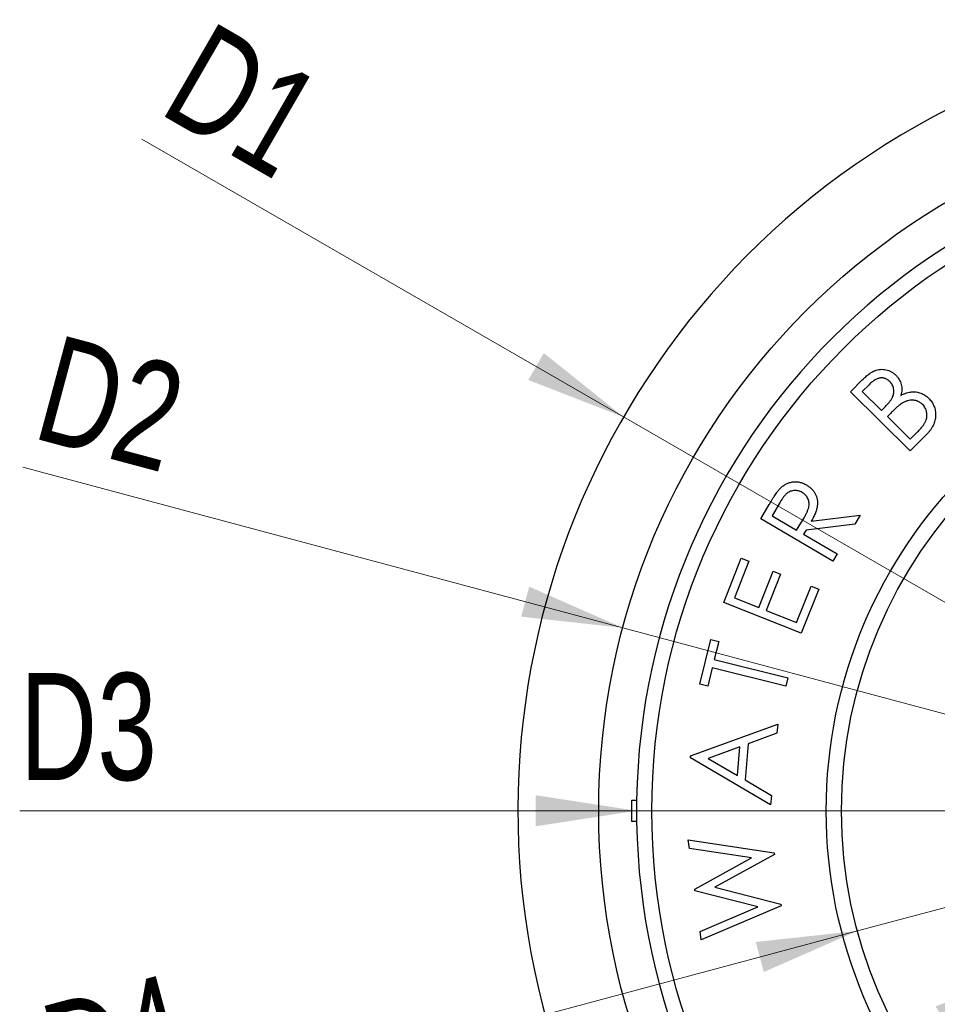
# Model space of a CAD drawing. Header units: millimetres. Extents: x 0 to 420, y 0 to 297.
# Tile 4 of 18: x 47 to 77, y 198 to 230. Entities that reach past the tile are written whole.
import ezdxf

# ---------------------------------------------------------------- set-up
doc = ezdxf.new("R2010")
doc.units = ezdxf.units.MM
doc.styles.add('SLDTEXTSTYLE1', font='TXT', dxfattribs={"width": 0.75})
doc.dimstyles.new('SLDDIMSTYLE0', dxfattribs={"dimtxt": 3.5, "dimasz": 3.302, "dimexe": 0, "dimexo": 0.0625, "dimgap": 0.875, "dimtad": 1, "dimlfac": 2, "dimrnd": 1e-09, "dimzin": 12, "dimdsep": 46, "dimtxsty": 'SLDTEXTSTYLE1', "dimblk1": 'NONE', "dimsah": 1, "dimcen": 0, "dimadec": 0, "dimazin": 3, "dimtfac": 1, "dimtmove": 0, "dimatfit": 3, "dimldrblk": 'NONE', "dimfxl": 0, "dimfrac": 2, "dimtolj": 1, "dimtzin": 12, "dimarcsym": 0})

# ---------------------------------------------------------------- blocks, each defined once
blk = doc.blocks.new('_D')
at = {"color": 7, "linetype": 'Continuous', "lineweight": 0}
for q in [(50.566, 225.857), (110.91, 191.018)]:
    blk.add_line((66.31, 216.768), q, dxfattribs=at)
at = {"color": 7, "linetype": 'Continuous', "lineweight": 18}
blk.add_solid([(66.31, 216.768), (63.704, 218.859), (63.196, 217.979)], dxfattribs=at)
at = {"color": 7, "linetype": 'Continuous', "lineweight": 18, "insert": (52.819, 229.759), "char_height": 3.5, "attachment_point": 1, "rotation": 330, "style": 'SLDTEXTSTYLE1'}
blk.add_mtext('D1', dxfattribs=at)
blk = doc.blocks.new('_None')
blk = doc.blocks.new('_D_1')
at = {"color": 7, "linetype": 'Continuous', "lineweight": 0}
for q in [(46.671, 215.13), (110.935, 197.911)]:
    blk.add_line((66.285, 209.875), q, dxfattribs=at)
at = {"color": 7, "linetype": 'Continuous', "lineweight": 18}
blk.add_solid([(66.285, 209.875), (63.227, 211.22), (62.964, 210.239)], dxfattribs=at)
at = {"color": 7, "linetype": 'Continuous', "lineweight": 18, "insert": (47.837, 219.482), "char_height": 3.5, "attachment_point": 1, "rotation": 345, "style": 'SLDTEXTSTYLE1'}
blk.add_mtext('D2', dxfattribs=at)
blk = doc.blocks.new('_D_2')
at = {"color": 7, "linetype": 'Continuous', "lineweight": 0}
for q in [(46.574, 203.893), (110.485, 203.893)]:
    blk.add_line((66.735, 203.893), q, dxfattribs=at)
at = {"color": 7, "linetype": 'Continuous', "lineweight": 18}
blk.add_arc((88.61, 203.893), 21.875, 177.3826, 178.2994, dxfattribs=at)
blk.add_solid([(66.735, 203.893), (63.433, 204.401), (63.433, 203.385)], dxfattribs=at)
at = {"color": 7, "linetype": 'Continuous', "lineweight": 18, "insert": (46.574, 208.397), "char_height": 3.5, "attachment_point": 1, "style": 'SLDTEXTSTYLE1'}
blk.add_mtext('D3', dxfattribs=at)
blk = doc.blocks.new('_D_3')
at = {"color": 7, "linetype": 'Continuous', "lineweight": 0}
for q in [(103.268, 207.82), (48.28, 193.086)]:
    blk.add_line((73.952, 199.965), q, dxfattribs=at)
at = {"color": 7, "linetype": 'Continuous', "lineweight": 18}
blk.add_solid([(73.952, 199.965), (70.631, 199.601), (70.894, 198.62)], dxfattribs=at)
at = {"color": 7, "linetype": 'Continuous', "lineweight": 18, "insert": (47.114, 197.438), "char_height": 3.5, "attachment_point": 1, "rotation": 15, "style": 'SLDTEXTSTYLE1'}
blk.add_mtext('D4', dxfattribs=at)
blk = doc.blocks.new('_D_4')
at = {"color": 7, "linetype": 'Continuous', "lineweight": 0}
for q in [(97.595, 209.08), (51.871, 182.681)]:
    blk.add_line((79.625, 198.705), q, dxfattribs=at)
at = {"color": 7, "linetype": 'Continuous', "lineweight": 18}
blk.add_solid([(79.625, 198.705), (76.511, 197.494), (77.019, 196.614)], dxfattribs=at)
at = {"color": 7, "linetype": 'Continuous', "lineweight": 18, "insert": (49.618, 186.583), "char_height": 3.5, "attachment_point": 1, "rotation": 30, "style": 'SLDTEXTSTYLE1'}
blk.add_mtext('D5', dxfattribs=at)

msp = doc.modelspace()

# ---------------------------------------------------------------- linework, layer by layer
at = {"color": 7, "linetype": 'Continuous', "lineweight": 25}
for p, q in [((73.731, 217.5959), (74.1128, 217.9805)), ((74.3359, 217.8229), (74.1122, 217.5976)), ((75.6811, 215.6596), (73.731, 217.5959)), ((74.1122, 217.5976), (74.7364, 216.9778)), ((74.7364, 216.9778), (74.8466, 217.0891)), ((75.0416, 216.893), (74.9325, 216.7828)), ((74.9325, 216.7828), (75.68, 216.0408)), ((75.68, 216.0408), (75.9191, 216.2821)), ((76.2127, 216.195), (75.6811, 215.6596)), ((70.7965, 213.4411), (71.073, 213.9105)), ((71.4096, 213.9551), (71.1656, 213.5408)), ((71.1656, 213.5408), (71.9665, 213.0693)), ((71.9665, 213.0693), (72.2078, 213.4725)), ((72.4453, 213.3585), (74.039, 213.5601)), ((74.039, 213.5601), (73.8676, 213.2687)), ((73.1515, 212.0535), (70.7965, 213.4411)), ((73.8676, 213.2687), (72.2745, 213.0687)), ((72.2745, 213.0687), (72.1952, 212.9343)), ((72.1952, 212.9343), (73.2903, 212.2892)), ((73.2903, 212.2892), (73.1515, 212.0535)), ((69.5847, 210.6981), (70.1593, 212.1491)), ((70.4088, 212.0505), (69.9345, 210.8524)), ((70.1593, 212.1491), (70.4088, 212.0505)), ((70.7267, 210.5389), (71.1971, 211.7266)), ((71.445, 211.628), (70.9746, 210.4403)), ((71.1971, 211.7266), (71.445, 211.628)), ((71.9678, 210.047), (72.4383, 211.2347)), ((72.4383, 211.2347), (72.6878, 211.1361)), ((72.6878, 211.1361), (72.1171, 209.6955)), ((72.1171, 209.6955), (69.5847, 210.6981)), ((69.9345, 210.8524), (70.7267, 210.5389)), ((70.9746, 210.4403), (71.9678, 210.047)), ((68.8036, 208.0323), (69.1644, 209.4911)), ((69.1644, 209.4911), (69.4228, 209.4271)), ((69.4228, 209.4271), (69.2763, 208.8344)), ((69.2763, 208.8344), (71.677, 208.2406)), ((69.2091, 208.5634), (69.062, 207.9684)), ((71.6098, 207.9695), (69.2091, 208.5634)), ((69.062, 207.9684), (68.8036, 208.0323)), ((71.677, 208.2406), (71.6098, 207.9695)), ((68.5018, 205.6863), (71.3488, 206.7225)), ((71.3488, 206.7225), (71.3229, 206.4289)), ((71.3229, 206.4289), (70.3853, 206.078)), ((70.3853, 206.078), (70.2823, 204.8991)), ((70.111, 205.9805), (69.0792, 205.602)), ((70.0289, 205.0451), (70.111, 205.9805)), ((68.4963, 205.6191), (68.5018, 205.6863)), ((71.118, 204.0876), (68.4963, 205.6191)), ((69.0792, 205.602), (70.0289, 205.0451)), ((70.2823, 204.8991), (71.145, 204.3928)), ((66.5849, 204.2427), (66.7377, 204.2427)), ((66.5849, 203.5427), (66.5849, 204.2427)), ((71.145, 204.3928), (71.118, 204.0876)), ((66.7377, 203.5427), (66.5849, 203.5427)), ((68.4269, 202.9398), (71.2375, 202.5145)), ((68.4627, 202.6632), (68.4269, 202.9398)), ((70.4888, 202.3553), (68.4627, 202.6632)), ((71.2375, 202.5145), (71.2441, 202.4627)), ((68.6357, 201.3334), (70.4888, 202.3553)), ((71.2441, 202.4627), (69.2984, 201.3935)), ((68.6428, 201.2783), (68.6357, 201.3334)), ((70.6965, 200.755), (68.6428, 201.2783)), ((69.2984, 201.3935), (71.4551, 200.8398)), ((68.8153, 199.9501), (70.6965, 200.755)), ((71.4617, 200.7886), (68.8511, 199.672)), ((71.4551, 200.8398), (71.4617, 200.7886)), ((68.8511, 199.672), (68.8153, 199.9501))]:
    msp.add_line(p, q, dxfattribs=at)
for radius in [23.1125, 21.375, 15.675, 15.175]:
    msp.add_circle((88.6099, 203.8927), radius, dxfattribs=at)
for radius, start, end in [(25.75, 111.60056, 0), (21.875, 90.91677, 179.08323), (21.875, 179.08323, 180.91677), (21.875, 180.91677, 269.08323)]:
    msp.add_arc((88.6099, 203.8927), radius, start, end, dxfattribs=at)
for points, knots in [([(74.1128, 217.9805), (74.1316, 217.9992), (74.1679, 218.0354), (74.2232, 218.0855), (74.2769, 218.1309), (74.3285, 218.1716), (74.3793, 218.2067), (74.428, 218.2368), (74.475, 218.2628), (74.5355, 218.2887), (74.6107, 218.3126), (74.7024, 218.327), (74.7951, 218.3277), (74.8872, 218.3135), (74.9771, 218.2873), (75.0622, 218.2484), (75.1415, 218.1968), (75.1881, 218.1538), (75.2118, 218.1319)], [0, 0, 0, 0, 0.0631047, 0.1222508, 0.1778135, 0.2304909, 0.2789075, 0.3246746, 0.3669534, 0.4065296, 0.4812423, 0.5543117, 0.6269293, 0.7012297, 0.775561, 0.8491627, 0.9234167, 1, 1, 1, 1]), ([(75.0107, 217.9292), (74.9995, 217.9397), (74.9776, 217.9603), (74.9423, 217.9866), (74.9062, 218.0087), (74.8684, 218.0251), (74.8298, 218.0375), (74.7897, 218.0445), (74.7487, 218.0475), (74.7066, 218.045), (74.6634, 218.0381), (74.6192, 218.0244), (74.5745, 218.0049), (74.5281, 217.9806), (74.4816, 217.9492), (74.4334, 217.9128), (74.3845, 217.8703), (74.3525, 217.839), (74.3359, 217.8229)], [0, 0, 0, 0, 0.0592612, 0.1160069, 0.1697751, 0.2224943, 0.2745413, 0.3264382, 0.3790476, 0.4330306, 0.4891208, 0.5476859, 0.610927, 0.6775616, 0.7497627, 0.8272217, 0.9106988, 1, 1, 1, 1]), ([(75.2118, 218.1319), (75.2323, 218.1103), (75.2728, 218.0676), (75.3211, 217.9942), (75.3598, 217.9167), (75.3866, 217.834), (75.4033, 217.7478), (75.4052, 217.6583), (75.3964, 217.5665), (75.3803, 217.5062), (75.3721, 217.4753)], [0, 0, 0, 0, 0.1255108, 0.247636, 0.36842, 0.4898001, 0.6125903, 0.7372418, 0.8656045, 1, 1, 1, 1]), ([(74.8466, 217.0891), (74.8626, 217.1056), (74.8937, 217.1375), (74.9377, 217.1846), (74.977, 217.2297), (75.0111, 217.2731), (75.0419, 217.3135), (75.0669, 217.3526), (75.0882, 217.389), (75.1101, 217.4343), (75.1304, 217.4902), (75.1427, 217.5583), (75.146, 217.6268), (75.1372, 217.6947), (75.12, 217.7606), (75.0932, 217.8226), (75.0573, 217.8798), (75.0264, 217.9126), (75.0107, 217.9292)], [0, 0, 0, 0, 0.070994, 0.1376098, 0.1991271, 0.2556379, 0.30793, 0.3559107, 0.3991038, 0.4381675, 0.5109977, 0.5819668, 0.6512176, 0.7220574, 0.7924942, 0.8610823, 0.9296798, 1, 1, 1, 1]), ([(75.3721, 217.4753), (75.4047, 217.4909), (75.4667, 217.5206), (75.559, 217.5542), (75.6443, 217.5785), (75.7248, 217.5899), (75.8015, 217.5931), (75.8763, 217.5867), (75.9501, 217.573), (76.0225, 217.5508), (76.0926, 217.5206), (76.16, 217.4828), (76.2237, 217.4371), (76.2622, 217.401), (76.2816, 217.3827)], [0, 0, 0, 0, 0.1100668, 0.2089333, 0.2987079, 0.3795069, 0.4561452, 0.5318646, 0.607518, 0.684089, 0.7619712, 0.8395639, 0.9188479, 1, 1, 1, 1]), ([(76.0844, 217.1762), (76.0736, 217.1865), (76.052, 217.207), (76.017, 217.2338), (75.9799, 217.2564), (75.9422, 217.2767), (75.902, 217.2918), (75.8607, 217.3042), (75.8175, 217.3124), (75.7581, 217.3182), (75.6818, 217.3162), (75.5898, 217.2991), (75.4979, 217.2646), (75.4396, 217.2317), (75.4096, 217.2147)], [0, 0, 0, 0, 0.0612219, 0.1218496, 0.1802915, 0.2388302, 0.2969372, 0.3557266, 0.4154706, 0.4766926, 0.6000846, 0.7263635, 0.8586807, 1, 1, 1, 1]), ([(76.2816, 217.3827), (76.3002, 217.3633), (76.3369, 217.3248), (76.3843, 217.2616), (76.4244, 217.1952), (76.4562, 217.1254), (76.4814, 217.0528), (76.4984, 216.9769), (76.5078, 216.8979), (76.5091, 216.8165), (76.5037, 216.7343), (76.4877, 216.6528), (76.4642, 216.5725), (76.4312, 216.4938), (76.3896, 216.4164), (76.3392, 216.3405), (76.2808, 216.2654), (76.2358, 216.2189), (76.2127, 216.195)], [0, 0, 0, 0, 0.0605354, 0.1195384, 0.1773607, 0.2346728, 0.2919045, 0.3499419, 0.4094434, 0.4706073, 0.5327514, 0.5945815, 0.6570722, 0.7206074, 0.7862309, 0.8545315, 0.9254514, 1, 1, 1, 1]), ([(75.4096, 217.2147), (75.3987, 217.2077), (75.375, 217.1923), (75.3385, 217.1653), (75.2981, 217.1332), (75.2541, 217.0956), (75.2062, 217.0526), (75.1546, 217.0042), (75.0993, 216.9504), (75.0614, 216.9127), (75.0416, 216.893)], [0, 0, 0, 0, 0.0795629, 0.1729416, 0.277829, 0.3959449, 0.5273924, 0.6722465, 0.8289722, 1, 1, 1, 1]), ([(75.9191, 216.2821), (75.9361, 216.2995), (75.9688, 216.3329), (76.015, 216.3825), (76.0553, 216.4306), (76.0921, 216.4753), (76.1229, 216.5187), (76.1496, 216.5593), (76.1713, 216.5979), (76.1932, 216.6461), (76.2125, 216.7058), (76.2257, 216.7782), (76.2273, 216.8518), (76.2174, 216.9251), (76.1996, 216.9965), (76.1701, 217.0626), (76.133, 217.1238), (76.1006, 217.1587), (76.0844, 217.1762)], [0, 0, 0, 0, 0.0707866, 0.1363188, 0.1974539, 0.2537967, 0.3051933, 0.3524059, 0.3952973, 0.434103, 0.5067197, 0.5773848, 0.6480579, 0.7203583, 0.7922832, 0.8617955, 0.9305619, 1, 1, 1, 1]), ([(71.073, 213.9105), (71.0914, 213.9418), (71.1268, 214.0018), (71.1793, 214.087), (71.2275, 214.1643), (71.2726, 214.2325), (71.3142, 214.2922), (71.3512, 214.3441), (71.3851, 214.3872), (71.4076, 214.4121), (71.4179, 214.4234)], [0, 0, 0, 0, 0.1759906, 0.3377917, 0.4849642, 0.617274, 0.7342995, 0.8375562, 0.9262363, 1, 1, 1, 1]), ([(71.4179, 214.4234), (71.4323, 214.4379), (71.4609, 214.4666), (71.5069, 214.5053), (71.555, 214.5397), (71.6052, 214.5693), (71.657, 214.595), (71.711, 214.6152), (71.7666, 214.6321), (71.8244, 214.6432), (71.8829, 214.6509), (71.9418, 214.6516), (72.0004, 214.6479), (72.0589, 214.6385), (72.1172, 214.6235), (72.1751, 214.6029), (72.2333, 214.577), (72.2708, 214.5559), (72.2899, 214.5451)], [0, 0, 0, 0, 0.0643797, 0.1269416, 0.1884978, 0.2494687, 0.3097688, 0.3695881, 0.430297, 0.491996, 0.5541025, 0.6151904, 0.6764004, 0.7382579, 0.8007269, 0.8648741, 0.9311594, 1, 1, 1, 1]), ([(72.2899, 214.5451), (72.3204, 214.5257), (72.38, 214.4877), (72.4582, 214.4186), (72.5243, 214.342), (72.5766, 214.2572), (72.6163, 214.1666), (72.6408, 214.0704), (72.6498, 213.9699), (72.6456, 213.8836), (72.6347, 213.812), (72.6213, 213.755), (72.6034, 213.6953), (72.5814, 213.6329), (72.5542, 213.5679), (72.5222, 213.5003), (72.4856, 213.4301), (72.459, 213.3828), (72.4453, 213.3585)], [0, 0, 0, 0, 0.0796193, 0.1556448, 0.2291609, 0.3020793, 0.3744368, 0.4463204, 0.5199279, 0.5961344, 0.6362756, 0.6794908, 0.725098, 0.7736324, 0.8253649, 0.8804254, 0.9383756, 1, 1, 1, 1]), ([(72.1461, 214.3005), (72.1264, 214.3113), (72.0875, 214.3325), (72.0242, 214.3526), (71.9591, 214.364), (71.893, 214.3649), (71.8279, 214.3566), (71.7657, 214.3398), (71.7077, 214.3127), (71.6623, 214.2831), (71.6277, 214.2531), (71.5998, 214.2259), (71.5713, 214.193), (71.5413, 214.1552), (71.5096, 214.1126), (71.4774, 214.0647), (71.4438, 214.0116), (71.4213, 213.9744), (71.4096, 213.9551)], [0, 0, 0, 0, 0.0724886, 0.143085, 0.213559, 0.2854102, 0.3560341, 0.425032, 0.4930394, 0.5620373, 0.5995176, 0.641083, 0.6877767, 0.7401664, 0.7970469, 0.8594591, 0.9269905, 1, 1, 1, 1]), ([(72.2078, 213.4725), (72.219, 213.4916), (72.2405, 213.5284), (72.2697, 213.5828), (72.295, 213.6342), (72.3173, 213.6821), (72.3356, 213.7273), (72.3498, 213.7697), (72.3613, 213.8089), (72.3705, 213.8568), (72.3762, 213.9143), (72.3709, 213.9814), (72.3561, 214.0464), (72.3303, 214.108), (72.2965, 214.1657), (72.2539, 214.2175), (72.204, 214.2635), (72.1656, 214.288), (72.1461, 214.3005)], [0, 0, 0, 0, 0.0698758, 0.1352283, 0.1956109, 0.2513379, 0.3027794, 0.3500773, 0.3930056, 0.432154, 0.5046023, 0.5752159, 0.6445296, 0.7149943, 0.7859596, 0.8558572, 0.926715, 1, 1, 1, 1])]:
    msp.add_open_spline(points, degree=3, knots=knots, dxfattribs=at)

# ---------------------------------------------------------------- dimensions: what is measured, and where the dimension line sits
at = {"color": 7, "linetype": 'Continuous', "lineweight": 18}
for p1, p2, text, picture, middle in [((110.9101, 191.0177), (66.3098, 216.7677), 'D1', '_D', (53.1078, 224.3899)), ((110.9349, 197.9108), (66.285, 209.8747), 'D2', '_D_1', (49.5042, 214.3711)), ((97.595, 209.0802), (79.6249, 198.7052), 'D5', '_D_4', (54.4091, 184.1469)), ((110.4849, 203.8927), (66.7349, 203.8927), 'D3', '_D_2', (49.5042, 203.8927)), ((103.2679, 207.8203), (73.952, 199.9651), 'D4', '_D_3', (51.1097, 193.8446))]:
    dim = msp.add_diameter_dim_2p(p1=p1, p2=p2, text=text, dimstyle='SLDDIMSTYLE0', override={"dimpost": '<>'}, dxfattribs=at)
    dim.commit()
    dim.dimension.update_dxf_attribs({"geometry": picture, "text_midpoint": middle, "dimtype": 163})

doc.saveas('drawing.dxf')
